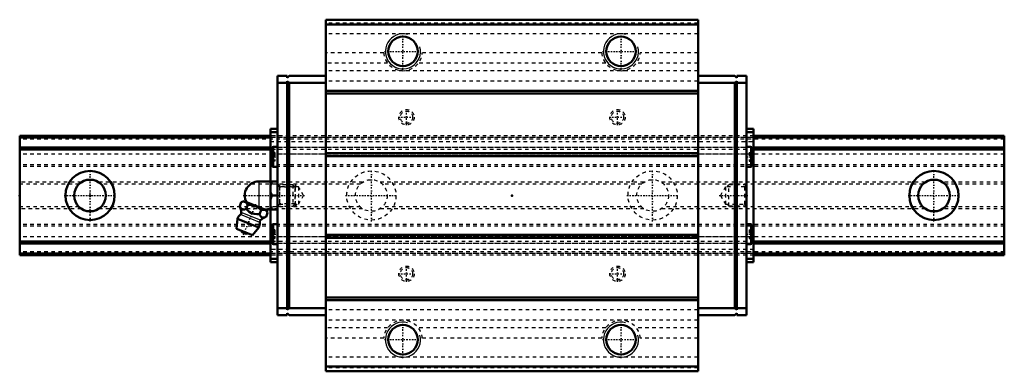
# Model space of a CAD drawing. Header units: millimetres. Extents: x -20 to 260, y -50 to 50.
import ezdxf

# ---------------------------------------------------------------- set-up
doc = ezdxf.new("R2010")
doc.units = ezdxf.units.MM
doc.linetypes.add('Center', pattern=[1.5, 0.45, -0.5, 0.05, -0.5])
doc.linetypes.add('Dashed', pattern=[2, 1, -1])
for name, color, linetype, lineweight in [('2d ConnectionPoints', 7, 'Continuous', 50), ('AM_0', 7, 'Continuous', 50), ('AM_4', 3, 'Continuous', 25), ('AM_5', 3, 'Continuous', 25), ('AM_7', 7, 'Center', 25), ('AM_9', 6, 'Dashed', 25)]:
    doc.layers.add(name, color=color, linetype=linetype, lineweight=lineweight)

# ---------------------------------------------------------------- blocks, each defined once
blk = doc.blocks.new('1_20e811bba5cf0q5zo7hwi1vlj________0_in_HSR35M1LA1SS280LG200BM6F7130001_4')
at = {"layer": 'AM_0'}
for p, q in [((48, 4), (53.3, 4)), ((51.3, 4), (51.3, -4)), ((51.8, 0), (53.3, 0)), ((42.58, -3), (43.01, -1.93)), ((43.79, -1.6), (43.01, -1.93)), ((50.18, -4.18), (43.79, -1.6)), ((44.45, -3.76), (44.88, -2.69)), ((48.2, -5.27), (48.63, -4.2)), ((49.72, -4), (53.3, -4)), ((50.07, -6.03), (50.51, -4.96)), ((50.51, -4.96), (50.18, -4.18)), ((41.9, -6.67), (41.7, -9.49)), ((48.02, -9.14), (41.9, -6.67)), ((46.19, -11.31), (41.7, -9.49)), ((46.19, -11.31), (48.02, -9.14))]:
    blk.add_line(p, q, dxfattribs=at)
for points in [[(51.8, 4), (51.51, 3.44), (51.3, 2.85)], [(51.3, 1.15), (51.36, 0.96), (51.8, 0)], [(51.8, 0), (51.51, -0.56), (51.3, -1.15)], [(44.88, -2.69), (44.62, -2.21), (44.26, -1.86), (43.96, -1.76), (43.61, -1.75), (43.01, -1.93)], [(48.63, -4.2), (47.79, -3.42), (47.27, -3.09), (46.69, -2.85), (46.09, -2.71), (45.47, -2.67), (44.88, -2.69)], [(42.58, -3), (42.76, -3.4), (42.98, -3.74), (43.17, -3.91), (43.39, -4), (43.64, -4.01), (43.9, -3.96), (44.45, -3.76)], [(44.45, -3.76), (44.88, -4.23), (45.3, -4.62), (45.77, -4.95), (46.19, -5.14), (46.66, -5.26), (47.42, -5.32), (48.2, -5.27)], [(48.2, -5.27), (48.38, -5.67), (48.6, -6.01), (48.79, -6.18), (49.01, -6.27), (49.26, -6.29), (49.52, -6.24), (50.07, -6.03)], [(50.51, -4.96), (50.25, -4.48), (49.89, -4.14), (49.58, -4.03), (49.23, -4.03), (48.63, -4.2)], [(51.3, -2.85), (51.36, -3.04), (51.8, -4)]]:
    blk.add_lwpolyline(points, dxfattribs=at)
for centre, radius, start, end in [((48, 0), 4, 90, 207.9876), ((44.96, -7.9), 3.3, 131.9787, 158), ((37.03, -5.29), 6, 4.8448, 22.4713), ((42.22, -4.86), 0.8, 311.9787, 4.8448), ((44.96, -7.9), 3.3, 338, 4.0213), ((49.05, -7.62), 0.8, 131.1552, 184.0213), ((52.47, -11.53), 6, 113.5501, 131.1552), ((44.49, -9.07), 1.82, 210.1342, 285.8658)]:
    blk.add_arc(centre, radius, start, end, dxfattribs=at)
at = {"layer": 'AM_4'}
for p, q in [((48, 4), (48, -3.3)), ((48.25, -7.67), (42.75, -5.45)), ((48.52, -7.01), (43.01, -4.79))]:
    blk.add_line(p, q, dxfattribs=at)
at = {"layer": 'AM_5', "linetype": 'Dashed'}
for p, q in [((53.84, 3), (53.84, -3)), ((58.3, 2.39), (53.84, 2.39)), ((58.3, -2.39), (53.84, -2.39))]:
    blk.add_line(p, q, dxfattribs=at)
at = {"layer": 'AM_7'}
blk.add_line((43.64, -11.15), (47.14, -2.5), dxfattribs=at)
at = {"layer": 'AM_9'}
for p, q in [((57.69, 3), (53.3, 3)), ((58.3, 2.39), (57.69, 3)), ((57.69, 3), (57.69, -3)), ((58.3, 2.39), (58.3, -2.39)), ((57.69, -3), (58.3, -2.39)), ((53.3, -3), (57.69, -3))]:
    blk.add_line(p, q, dxfattribs=at)
blk = doc.blocks.new('2_HSR35M1LASSB_M6F1_Slider_0_in_HSR35M1LA1SS280LG200BM6F7130001_4')
at = {"layer": 'AM_0'}
for p, q in [((67.1, 50), (67.1, -50)), ((172.9, 50), (67.1, 50)), ((172.9, 48.6), (67.1, 48.6)), ((172.9, 50), (172.9, -50)), ((53.3, 34), (53.3, -34)), ((56.1, 34), (53.3, 34)), ((56.1, 34), (56.1, 33.5)), ((56.1, 33.5), (56.6, 34)), ((67.1, 34), (56.6, 34)), ((172.9, 34), (183.4, 34)), ((183.9, 33.5), (183.4, 34)), ((183.9, 34), (183.9, 33.5)), ((183.9, 34), (186.7, 34)), ((186.7, -34), (186.7, 34)), ((56.1, 32), (53.3, 32)), ((56.1, 32.5), (56.1, -32.5)), ((56.6, 32), (56.1, 32.5)), ((56.6, -32), (56.6, 32)), ((67.1, 32), (56.6, 32)), ((172.9, 32), (183.4, 32)), ((183.4, 32), (183.9, 32.5)), ((183.4, -32), (183.4, 32)), ((183.9, 32.5), (183.9, -32.5)), ((183.9, 32), (186.7, 32)), ((172.9, 29.8), (67.1, 29.8)), ((172.9, 29), (67.1, 29)), ((51.3, 19), (51.3, 4)), ((51.3, 19), (53.3, 19)), ((51.3, 18), (53.3, 18)), ((188.7, 19), (186.7, 19)), ((188.7, 18), (186.7, 18)), ((188.7, 19), (188.7, -19)), ((51.8, 13.47), (51.8, 8.53)), ((53.3, 13.85), (52.17, 13.85)), ((172.9, 12), (67.1, 12)), ((172.9, 11.2), (67.1, 11.2)), ((187.82, 13.85), (186.7, 13.85)), ((188.2, 13.47), (188.2, 8.53)), ((52.17, 8.15), (53.3, 8.15)), ((186.7, 8.15), (187.82, 8.15)), ((51.3, -4), (51.3, -19)), ((53.3, -8.15), (52.17, -8.15)), ((187.82, -8.15), (186.7, -8.15)), ((51.8, -8.53), (51.8, -13.47)), ((172.9, -11.2), (67.1, -11.2)), ((188.2, -8.53), (188.2, -13.47)), ((52.17, -13.85), (53.3, -13.85)), ((172.9, -12), (67.1, -12)), ((186.7, -13.85), (187.82, -13.85)), ((51.3, -18), (53.3, -18)), ((51.3, -19), (53.3, -19)), ((188.7, -18), (186.7, -18)), ((188.7, -19), (186.7, -19)), ((172.9, -29), (67.1, -29)), ((172.9, -29.8), (67.1, -29.8)), ((56.1, -32), (53.3, -32)), ((56.1, -32.5), (56.6, -32)), ((56.6, -34), (56.1, -33.5)), ((56.1, -33.5), (56.1, -34)), ((67.1, -32), (56.6, -32)), ((172.9, -32), (183.4, -32)), ((183.9, -32.5), (183.4, -32)), ((183.4, -34), (183.9, -33.5)), ((183.9, -32), (186.7, -32)), ((183.9, -33.5), (183.9, -34)), ((56.1, -34), (53.3, -34)), ((67.1, -34), (56.6, -34)), ((172.9, -34), (183.4, -34)), ((183.9, -34), (186.7, -34)), ((172.9, -48.6), (67.1, -48.6)), ((172.9, -50), (67.1, -50))]:
    blk.add_line(p, q, dxfattribs=at)
for centre in [(89, 41), (151, 41), (89, -41), (151, -41)]:
    blk.add_circle(centre, 4.19, dxfattribs=at)
for centre, start, end in [((52.17, 13.47), 90, 180), ((187.82, 13.47), 0, 90), ((52.17, 8.53), 180, 270), ((187.82, 8.53), 270, 360), ((52.17, -8.53), 90, 180), ((187.82, -8.53), 0, 90), ((52.17, -13.47), 180, 270), ((187.82, -13.47), 270, 360)]:
    blk.add_arc(centre, 0.375, start, end, dxfattribs=at)
at = {"layer": 'AM_4'}
for p, q in [((52.17, 13.85), (52.17, 8.15)), ((187.82, 13.85), (187.82, 8.15)), ((52.17, -8.15), (52.17, -13.85)), ((187.82, -8.15), (187.82, -13.85))]:
    blk.add_line(p, q, dxfattribs=at)
at = {"layer": 'AM_5', "linetype": 'Dashed'}
for p, q in [((58.3, -3), (58.3, 3)), ((58.8, 2.46), (58.3, 3)), ((181.2, 2.46), (181.7, 3)), ((181.7, -3), (181.7, 3)), ((186.7, 3), (181.7, 3)), ((58.8, -2.46), (58.3, -3)), ((181.2, -2.46), (181.7, -3)), ((186.7, -3), (181.7, -3))]:
    blk.add_line(p, q, dxfattribs=at)
at = {"layer": 'AM_5'}
for centre in [(89, 41), (151, 41), (89, -41), (151, -41)]:
    blk.add_arc(centre, 5, 75, 15, dxfattribs=at)
at = {"layer": 'AM_7'}
for p, q in [((89, 35.75), (89, 46.25)), ((151, 35.75), (151, 46.25)), ((83.75, 41), (94.25, 41)), ((145.75, 41), (156.25, 41)), ((90, 19.96), (90, 24.54)), ((150, 19.96), (150, 24.54)), ((87.71, 22.25), (92.29, 22.25)), ((147.71, 22.25), (152.29, 22.25)), ((51.72, 11), (53.37, 11)), ((186.62, 11), (188.28, 11)), ((43.53, 0), (61.09, 0)), ((178.91, 0), (187.07, 0)), ((51.72, -11), (53.37, -11)), ((186.62, -11), (188.28, -11)), ((87.71, -22.25), (92.29, -22.25)), ((90, -24.54), (90, -19.96)), ((147.71, -22.25), (152.29, -22.25)), ((150, -24.54), (150, -19.96)), ((89, -46.25), (89, -35.75)), ((151, -46.25), (151, -35.75)), ((83.75, -41), (94.25, -41)), ((145.75, -41), (156.25, -41))]:
    blk.add_line(p, q, dxfattribs=at)
at = {"layer": 'AM_9'}
for p, q in [((172.9, 49), (67.1, 49)), ((172.9, 46), (67.1, 46)), ((83.51, 40.6), (67.1, 40.6)), ((145.51, 40.6), (94.49, 40.6)), ((172.9, 40.6), (156.49, 40.6)), ((84.64, 37.65), (67.1, 37.65)), ((146.64, 37.65), (93.36, 37.65)), ((172.9, 37.65), (155.36, 37.65)), ((172.9, 35.44), (67.1, 35.44)), ((56.6, 32), (56.1, 32)), ((172.9, 32.48), (67.1, 32.48)), ((183.4, 32), (183.9, 32)), ((188.7, 17), (51.3, 17)), ((188.7, 16.48), (51.3, 16.48)), ((188.7, 16.47), (51.3, 16.47)), ((51.3, 15.32), (188.7, 15.32)), ((188.7, 13.64), (51.3, 13.64)), ((188.7, 13.64), (51.3, 13.64)), ((188.7, 13.11), (51.3, 13.11)), ((188.7, 11.8), (51.3, 11.8)), ((52.55, 12.25), (51.8, 12.25)), ((52.55, 12.25), (52.55, 9.75)), ((187.45, 12.25), (188.2, 12.25)), ((187.45, 12.25), (187.45, 9.75)), ((52.55, 11), (51.8, 11)), ((52.55, 9.75), (51.8, 9.75)), ((187.45, 11), (188.2, 11)), ((187.45, 9.75), (188.2, 9.75)), ((53.84, 2.46), (53.3, 3)), ((186.7, 3), (186.16, 2.46)), ((59.3, 2.46), (53.84, 2.46)), ((53.84, 2.46), (53.84, -2.46)), ((59.3, 2.46), (59.3, -2.46)), ((60.72, 0), (59.3, 2.46)), ((59.3, -2.46), (60.72, 0)), ((180.7, 2.46), (179.28, 0)), ((179.28, 0), (180.7, -2.46)), ((180.7, 2.46), (180.7, -2.46)), ((186.16, 2.46), (180.7, 2.46)), ((186.16, 2.46), (186.16, -2.46)), ((53.3, -3), (53.84, -2.46)), ((53.84, -2.46), (59.3, -2.46)), ((180.7, -2.46), (186.16, -2.46)), ((186.16, -2.46), (186.7, -3)), ((52.55, -9.75), (51.8, -9.75)), ((52.55, -11), (51.8, -11)), ((52.55, -9.75), (52.55, -12.25)), ((187.45, -9.75), (188.2, -9.75)), ((187.45, -9.75), (187.45, -12.25)), ((187.45, -11), (188.2, -11)), ((188.7, -11.8), (51.3, -11.8)), ((188.7, -13.11), (51.3, -13.11)), ((188.7, -13.64), (51.3, -13.64)), ((188.7, -13.64), (51.3, -13.64)), ((52.55, -12.25), (51.8, -12.25)), ((187.45, -12.25), (188.2, -12.25)), ((188.7, -15.32), (51.3, -15.32)), ((188.7, -16.47), (51.3, -16.47)), ((188.7, -16.48), (51.3, -16.48)), ((188.7, -17), (51.3, -17)), ((56.6, -32), (56.1, -32)), ((172.9, -32.48), (67.1, -32.48)), ((183.4, -32), (183.9, -32)), ((172.9, -35.44), (67.1, -35.44)), ((84.64, -37.65), (67.1, -37.65)), ((146.64, -37.65), (93.36, -37.65)), ((172.9, -37.65), (155.36, -37.65)), ((83.51, -40.6), (67.1, -40.6)), ((145.51, -40.6), (94.49, -40.6)), ((172.9, -40.6), (156.49, -40.6)), ((172.9, -46), (67.1, -46)), ((172.9, -49), (67.1, -49))]:
    blk.add_line(p, q, dxfattribs=at)
for centre, radius in [((90, 22.25), 2.18), ((90, 22.25), 1.75), ((150, 22.25), 2.18), ((150, 22.25), 1.75), ((90, -22.25), 2.18), ((90, -22.25), 1.75), ((150, -22.25), 2.18), ((150, -22.25), 1.75)]:
    blk.add_circle(centre, radius, dxfattribs=at)
for centre, start, end in [((89, 41), 184.1366, 355.8634), ((151, 41), 184.1366, 355.8634), ((89, -41), 4.1366, 175.8634), ((151, -41), 4.1366, 175.8634)]:
    blk.add_arc(centre, 5.5, start, end, dxfattribs=at)
blk = doc.blocks.new('3_HSR35M1LA128020_Rail_0_in_HSR35M1LA1SS280LG200BM6F7130001_4')
at = {"layer": 'AM_0'}
for p, q in [((51.3, 17), (-20, 17)), ((-20, 17), (-20, -17)), ((260, 17), (188.7, 17)), ((260, 17), (260, -17)), ((51.3, 16.47), (-20, 16.47)), ((260, 16.47), (188.7, 16.47)), ((51.3, 13.64), (-20, 13.64)), ((51.3, 13.11), (-20, 13.11)), ((260, 13.64), (188.7, 13.64)), ((260, 13.11), (188.7, 13.11)), ((51.3, -13.11), (-20, -13.11)), ((51.3, -13.64), (-20, -13.64)), ((260, -13.11), (188.7, -13.11)), ((260, -13.64), (188.7, -13.64)), ((51.3, -16.47), (-20, -16.47)), ((260, -16.47), (188.7, -16.47)), ((51.3, -17), (-20, -17)), ((260, -17), (188.7, -17))]:
    blk.add_line(p, q, dxfattribs=at)
for centre, radius in [((0, 0), 7), ((240, 0), 7), ((0, 0), 4.5), ((240, 0), 4.5)]:
    blk.add_circle(centre, radius, dxfattribs=at)
at = {"layer": 'AM_7'}
for p, q in [((0, -7.35), (0, 7.35)), ((80, -7.35), (80, 7.35)), ((160, -7.35), (160, 7.35)), ((240, -7.35), (240, 7.35)), ((-7.35, 0), (7.35, 0)), ((72.65, 0), (87.35, 0)), ((152.65, 0), (167.35, 0)), ((232.65, 0), (247.35, 0))]:
    blk.add_line(p, q, dxfattribs=at)
at = {"layer": 'AM_9'}
for p, q in [((188.7, 17), (51.3, 17)), ((260, 16.48), (-20, 16.48)), ((260, 16), (-20, 16)), ((188.7, 16.47), (51.3, 16.47)), ((260, 13.64), (-20, 13.64)), ((260, 11.8), (-20, 11.8)), ((188.7, 13.64), (51.3, 13.64)), ((188.7, 13.11), (51.3, 13.11)), ((260, 8.75), (-20, 8.75)), ((260, 8.25), (-20, 8.25)), ((-2.49, 3.75), (-20, 3.75)), ((-3.11, 3.25), (-20, 3.25)), ((77.51, 3.75), (2.49, 3.75)), ((76.89, 3.25), (3.11, 3.25)), ((157.51, 3.75), (82.49, 3.75)), ((156.89, 3.25), (83.11, 3.25)), ((237.51, 3.75), (162.49, 3.75)), ((236.89, 3.25), (163.11, 3.25)), ((260, 3.75), (242.49, 3.75)), ((260, 3.25), (243.11, 3.25)), ((-3.11, -3.25), (-20, -3.25)), ((-2.49, -3.75), (-20, -3.75)), ((77.51, -3.75), (2.49, -3.75)), ((76.89, -3.25), (3.11, -3.25)), ((157.51, -3.75), (82.49, -3.75)), ((156.89, -3.25), (83.11, -3.25)), ((237.51, -3.75), (162.49, -3.75)), ((236.89, -3.25), (163.11, -3.25)), ((260, -3.75), (242.49, -3.75)), ((260, -3.25), (243.11, -3.25)), ((260, -8.25), (-20, -8.25)), ((260, -8.75), (-20, -8.75)), ((260, -11.8), (-20, -11.8)), ((260, -13.64), (-20, -13.64)), ((188.7, -13.11), (51.3, -13.11)), ((188.7, -13.64), (51.3, -13.64)), ((260, -16), (-20, -16)), ((260, -16.48), (-20, -16.48)), ((188.7, -16.47), (51.3, -16.47)), ((188.7, -17), (51.3, -17))]:
    blk.add_line(p, q, dxfattribs=at)
for centre, radius in [((80, 0), 7), ((160, 0), 7), ((80, 0), 4.5), ((160, 0), 4.5)]:
    blk.add_circle(centre, radius, dxfattribs=at)

msp = doc.modelspace()

# ---------------------------------------------------------------- linework, layer by layer
at = {"layer": '2d ConnectionPoints'}
for p in [(-20, 0), (0, 0), (0, 0), (53.3, 0), (120, 0), (186.7, 0)]:
    msp.add_point(p, dxfattribs=at)

# ---------------------------------------------------------------- block references
for name in ['2_HSR35M1LASSB_M6F1_Slider_0_in_HSR35M1LA1SS280LG200BM6F7130001_4', '3_HSR35M1LA128020_Rail_0_in_HSR35M1LA1SS280LG200BM6F7130001_4', '1_20e811bba5cf0q5zo7hwi1vlj________0_in_HSR35M1LA1SS280LG200BM6F7130001_4']:
    msp.add_blockref(name, (0, 0))

doc.saveas('drawing.dxf')
